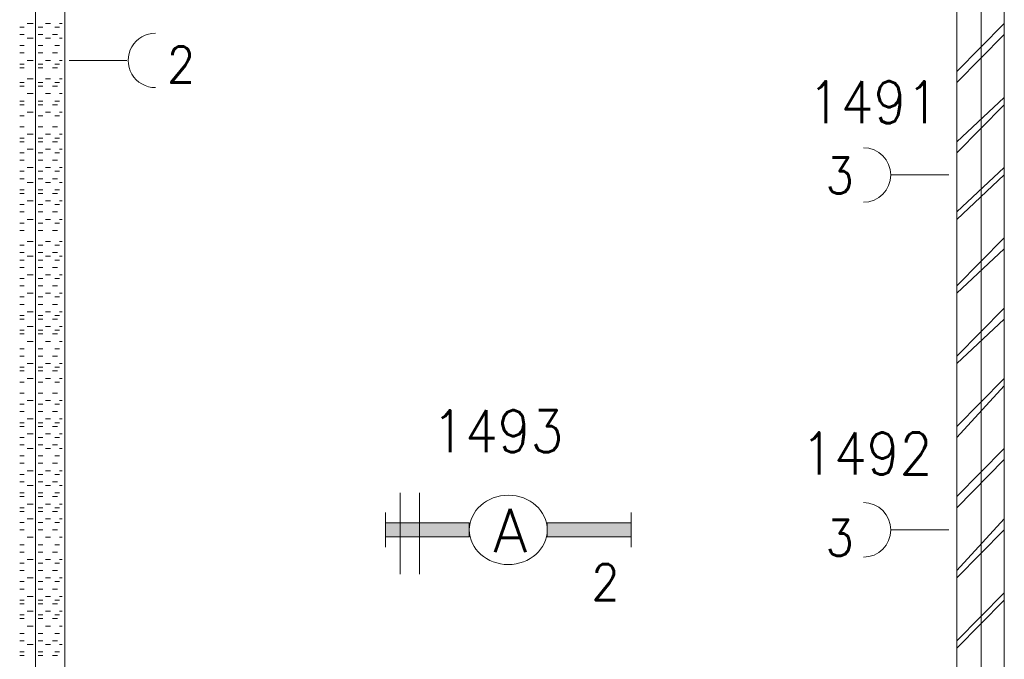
# Model space of a CAD drawing. Header units: metres. Extents: x -167 to -48, y -1901 to -1817.
# Tile 47 of 55: x -87.59 to -83.42, y -1847.4 to -1844.7. Entities that reach past the tile are written whole.
import ezdxf
from ezdxf.enums import TextEntityAlignment as Align

# ---------------------------------------------------------------- set-up
doc = ezdxf.new("R2010")
doc.units = ezdxf.units.M
doc.header["$MEASUREMENT"] = 0
doc.layers.add('Level 1', color=1, linetype='Continuous', lineweight=0)
doc.styles.add('Style-STANDARD', font='STANDARD.shx')

# ---------------------------------------------------------------- blocks, each defined once
blk = doc.blocks.new('1260')
at = {"layer": 'Level 1', "color": 1, "linetype": 'Continuous', "lineweight": 0}
for p, q in [((-630.0001, -100), (-630.0001, 100)), ((630.0001, -100), (630.0001, 100))]:
    blk.add_line(p, q, dxfattribs=at)
blk.add_circle((0, 0), 200, dxfattribs=at)
at = {"layer": 'Level 1', "color": 1, "linetype": 'Continuous', "lineweight": 0, "extrusion": (0, 0, -1)}
blk.add_solid([(200, 40), (630.0001, 40), (200, -40), (630.0001, -40)], dxfattribs=at)
at = {"layer": 'Level 1', "color": 1, "linetype": 'Continuous', "lineweight": 0}
blk.add_solid([(200, -40), (630.0001, -40), (200, 40), (630.0001, 40)], dxfattribs=at)
for points in [[(-200, 40), (-630.0001, 40), (-630.0001, -40), (-200, -40)], [(200, -40), (630.0001, -40), (630.0001, 40), (200, 40)]]:
    blk.add_3dface(points, dxfattribs=at)
at = {"layer": 'Level 1', "color": 1, "linetype": 'Continuous', "lineweight": 0, "style": 'Style-STANDARD'}
blk.add_text('A', height=250, dxfattribs=at).set_placement((-77.7681, -128.6793))

msp = doc.modelspace()

# ---------------------------------------------------------------- linework, layer by layer
at = {"layer": 'Level 1', "color": 11, "linetype": 'Continuous', "lineweight": 0}
for p, q in [((-87.521, -1838.6015), (-87.521, -1865.3047)), ((-83.521, -1838.6015), (-83.521, -1865.3516))]:
    msp.add_line(p, q, dxfattribs=at)
at = {"layer": 'Level 1', "color": 1, "linetype": 'Continuous', "lineweight": 0}
for p, q in [((-87.396, -1842.1171), (-87.396, -1849.4921)), ((-83.6245, -1842.1171), (-83.6245, -1849.4921)), ((-83.4233, -1842.1171), (-83.4233, -1849.4921)), ((-87.5874, -1844.7265), (-87.5678, -1844.7265)), ((-87.5561, -1844.7109), (-87.5307, -1844.7109)), ((-87.5092, -1844.7265), (-87.4897, -1844.7265)), ((-87.478, -1844.7109), (-87.4565, -1844.7109)), ((-87.4389, -1844.7265), (-87.4194, -1844.7265)), ((-87.4194, -1844.7109), (-87.4077, -1844.7109)), ((-83.4233, -1844.7109), (-83.6245, -1844.9141)), ((-87.5874, -1844.7578), (-87.5678, -1844.7578)), ((-87.5561, -1844.7734), (-87.5307, -1844.7734)), ((-87.5092, -1844.7578), (-87.4897, -1844.7578)), ((-87.478, -1844.7734), (-87.4565, -1844.7734)), ((-87.4487, -1844.7578), (-87.4272, -1844.7578)), ((-87.4194, -1844.7734), (-87.4077, -1844.7734)), ((-83.4233, -1844.7578), (-83.6245, -1844.9609)), ((-87.5874, -1844.8046), (-87.5678, -1844.8046)), ((-87.5092, -1844.8046), (-87.4897, -1844.8046)), ((-87.4389, -1844.8046), (-87.4194, -1844.8046)), ((-87.5874, -1844.836), (-87.5678, -1844.836)), ((-87.5092, -1844.836), (-87.4897, -1844.836)), ((-87.4487, -1844.836), (-87.4272, -1844.836)), ((-87.5874, -1844.8828), (-87.5678, -1844.8828)), ((-87.5874, -1844.8984), (-87.5678, -1844.8984)), ((-87.5561, -1844.8672), (-87.5307, -1844.8672)), ((-87.5092, -1844.8828), (-87.4897, -1844.8828)), ((-87.5092, -1844.8984), (-87.4897, -1844.8984)), ((-87.478, -1844.8672), (-87.4565, -1844.8672)), ((-87.4487, -1844.8984), (-87.4272, -1844.8984)), ((-87.4389, -1844.8828), (-87.4194, -1844.8828)), ((-87.4194, -1844.8672), (-87.4077, -1844.8672)), ((-87.3784, -1844.8672), (-87.1342, -1844.8672)), ((-87.5561, -1844.9453), (-87.5307, -1844.9453)), ((-87.478, -1844.9453), (-87.4565, -1844.9453)), ((-87.4194, -1844.9453), (-87.4077, -1844.9453)), ((-87.5874, -1844.9609), (-87.5678, -1844.9609)), ((-87.5874, -1844.9765), (-87.5678, -1844.9765)), ((-87.5092, -1844.9609), (-87.4897, -1844.9609)), ((-87.5092, -1844.9765), (-87.4897, -1844.9765)), ((-87.4487, -1844.9765), (-87.4272, -1844.9765)), ((-87.4389, -1844.9609), (-87.4194, -1844.9609)), ((-87.5561, -1845.0078), (-87.5307, -1845.0078)), ((-87.478, -1845.0078), (-87.4565, -1845.0078)), ((-87.4194, -1845.0078), (-87.4077, -1845.0078)), ((-83.4233, -1845.0234), (-83.6245, -1845.2109)), ((-87.5874, -1845.039), (-87.5678, -1845.039)), ((-87.5874, -1845.0546), (-87.5678, -1845.0546)), ((-87.5092, -1845.039), (-87.4897, -1845.039)), ((-87.5092, -1845.0546), (-87.4897, -1845.0546)), ((-87.4487, -1845.0546), (-87.4272, -1845.0546)), ((-87.4389, -1845.039), (-87.4194, -1845.039)), ((-83.4233, -1845.0546), (-83.6245, -1845.2577)), ((-87.5874, -1845.1016), (-87.5678, -1845.1016)), ((-87.5561, -1845.086), (-87.5307, -1845.086)), ((-87.5092, -1845.1016), (-87.4897, -1845.1016)), ((-87.478, -1845.086), (-87.4565, -1845.086)), ((-87.4389, -1845.1016), (-87.4194, -1845.1016)), ((-87.4194, -1845.086), (-87.4077, -1845.086)), ((-87.5874, -1845.1484), (-87.5678, -1845.1484)), ((-87.5092, -1845.1484), (-87.4897, -1845.1484)), ((-87.4487, -1845.1484), (-87.4272, -1845.1484)), ((-87.5874, -1845.1953), (-87.5678, -1845.1953)), ((-87.5561, -1845.1797), (-87.5307, -1845.1797)), ((-87.5092, -1845.1953), (-87.4897, -1845.1953)), ((-87.478, -1845.1797), (-87.4565, -1845.1797)), ((-87.4389, -1845.1953), (-87.4194, -1845.1953)), ((-87.4194, -1845.1797), (-87.4077, -1845.1797)), ((-87.5874, -1845.2109), (-87.5678, -1845.2109)), ((-87.5092, -1845.2109), (-87.4897, -1845.2109)), ((-87.4487, -1845.2109), (-87.4272, -1845.2109)), ((-87.5874, -1845.2577), (-87.5678, -1845.2577)), ((-87.5561, -1845.2421), (-87.5307, -1845.2421)), ((-87.5092, -1845.2577), (-87.4897, -1845.2577)), ((-87.478, -1845.2421), (-87.4565, -1845.2421)), ((-87.4389, -1845.2577), (-87.4194, -1845.2577)), ((-87.4194, -1845.2421), (-87.4077, -1845.2421)), ((-87.5874, -1845.2891), (-87.5678, -1845.2891)), ((-87.5561, -1845.3203), (-87.5307, -1845.3203)), ((-87.5092, -1845.2891), (-87.4897, -1845.2891)), ((-87.478, -1845.3203), (-87.4565, -1845.3203)), ((-87.4487, -1845.2891), (-87.4272, -1845.2891)), ((-87.4194, -1845.3203), (-87.4077, -1845.3203)), ((-83.4233, -1845.3203), (-83.6245, -1845.5078)), ((-87.5874, -1845.3359), (-87.5678, -1845.3359)), ((-87.5092, -1845.3359), (-87.4897, -1845.3359)), ((-87.4389, -1845.3359), (-87.4194, -1845.3359)), ((-83.6577, -1845.3516), (-83.8999, -1845.3516)), ((-83.4233, -1845.3516), (-83.6245, -1845.5391)), ((-87.5874, -1845.3672), (-87.5678, -1845.3672)), ((-87.5561, -1845.3828), (-87.5307, -1845.3828)), ((-87.5092, -1845.3672), (-87.4897, -1845.3672)), ((-87.478, -1845.3828), (-87.4565, -1845.3828)), ((-87.4487, -1845.3672), (-87.4272, -1845.3672)), ((-87.4194, -1845.3828), (-87.4077, -1845.3828)), ((-87.5874, -1845.414), (-87.5678, -1845.414)), ((-87.5874, -1845.4296), (-87.5678, -1845.4296)), ((-87.5092, -1845.414), (-87.4897, -1845.414)), ((-87.5092, -1845.4296), (-87.4897, -1845.4296)), ((-87.4487, -1845.4296), (-87.4272, -1845.4296)), ((-87.4389, -1845.414), (-87.4194, -1845.414)), ((-87.5874, -1845.4765), (-87.5678, -1845.4765)), ((-87.5561, -1845.4609), (-87.5307, -1845.4609)), ((-87.5092, -1845.4765), (-87.4897, -1845.4765)), ((-87.478, -1845.4609), (-87.4565, -1845.4609)), ((-87.4389, -1845.4765), (-87.4194, -1845.4765)), ((-87.4194, -1845.4609), (-87.4077, -1845.4609)), ((-87.5874, -1845.5078), (-87.5678, -1845.5078)), ((-87.5092, -1845.5078), (-87.4897, -1845.5078)), ((-87.4487, -1845.5078), (-87.4272, -1845.5078)), ((-87.5874, -1845.5547), (-87.5678, -1845.5547)), ((-87.5561, -1845.5391), (-87.5307, -1845.5391)), ((-87.5092, -1845.5547), (-87.4897, -1845.5547)), ((-87.478, -1845.5391), (-87.4565, -1845.5391)), ((-87.4389, -1845.5547), (-87.4194, -1845.5547)), ((-87.4194, -1845.5391), (-87.4077, -1845.5391)), ((-87.5874, -1845.5859), (-87.5678, -1845.5859)), ((-87.5092, -1845.5859), (-87.4897, -1845.5859)), ((-87.4487, -1845.5859), (-87.4272, -1845.5859)), ((-87.5874, -1845.6484), (-87.5678, -1845.6484)), ((-87.5561, -1845.6328), (-87.5307, -1845.6328)), ((-87.5092, -1845.6484), (-87.4897, -1845.6484)), ((-87.478, -1845.6328), (-87.4565, -1845.6328)), ((-87.4389, -1845.6484), (-87.4194, -1845.6484)), ((-87.4194, -1845.6328), (-87.4077, -1845.6328)), ((-83.4233, -1845.6172), (-83.6245, -1845.8203)), ((-87.5874, -1845.6796), (-87.5678, -1845.6796)), ((-87.5561, -1845.6952), (-87.5307, -1845.6952)), ((-87.5092, -1845.6796), (-87.4897, -1845.6796)), ((-87.478, -1845.6952), (-87.4565, -1845.6952)), ((-87.4487, -1845.6796), (-87.4272, -1845.6796)), ((-87.4194, -1845.6952), (-87.4077, -1845.6952)), ((-83.4233, -1845.664), (-83.6245, -1845.8515)), ((-87.5874, -1845.7109), (-87.5678, -1845.7109)), ((-87.5092, -1845.7109), (-87.4897, -1845.7109)), ((-87.4389, -1845.7109), (-87.4194, -1845.7109)), ((-87.5874, -1845.7422), (-87.5678, -1845.7422)), ((-87.5561, -1845.7734), (-87.5307, -1845.7734)), ((-87.5092, -1845.7422), (-87.4897, -1845.7422)), ((-87.478, -1845.7734), (-87.4565, -1845.7734)), ((-87.4487, -1845.7422), (-87.4272, -1845.7422)), ((-87.4194, -1845.7734), (-87.4077, -1845.7734)), ((-87.5874, -1845.7891), (-87.5678, -1845.7891)), ((-87.5874, -1845.8203), (-87.5678, -1845.8203)), ((-87.5092, -1845.7891), (-87.4897, -1845.7891)), ((-87.5092, -1845.8203), (-87.4897, -1845.8203)), ((-87.4487, -1845.8203), (-87.4272, -1845.8203)), ((-87.4389, -1845.7891), (-87.4194, -1845.7891)), ((-87.5561, -1845.8515), (-87.5307, -1845.8515)), ((-87.478, -1845.8515), (-87.4565, -1845.8515)), ((-87.4194, -1845.8515), (-87.4077, -1845.8515)), ((-87.5874, -1845.8671), (-87.5678, -1845.8671)), ((-87.5874, -1845.8984), (-87.5678, -1845.8984)), ((-87.5092, -1845.8671), (-87.4897, -1845.8671)), ((-87.5092, -1845.8984), (-87.4897, -1845.8984)), ((-87.4487, -1845.8984), (-87.4272, -1845.8984)), ((-87.4389, -1845.8671), (-87.4194, -1845.8671)), ((-87.5874, -1845.9452), (-87.5678, -1845.9452)), ((-87.5561, -1845.9296), (-87.5307, -1845.9296)), ((-87.5092, -1845.9452), (-87.4897, -1845.9452)), ((-87.478, -1845.9296), (-87.4565, -1845.9296)), ((-87.4389, -1845.9452), (-87.4194, -1845.9452)), ((-87.4194, -1845.9296), (-87.4077, -1845.9296)), ((-83.4233, -1845.914), (-83.6245, -1846.1171)), ((-87.5874, -1845.961), (-87.5678, -1845.961)), ((-87.5092, -1845.961), (-87.4897, -1845.961)), ((-87.4487, -1845.961), (-87.4272, -1845.961)), ((-83.4233, -1845.961), (-83.6245, -1846.1484)), ((-87.5874, -1846.0078), (-87.5678, -1846.0078)), ((-87.5874, -1846.0234), (-87.5678, -1846.0234)), ((-87.5561, -1845.9922), (-87.5307, -1845.9922)), ((-87.5092, -1846.0078), (-87.4897, -1846.0078)), ((-87.5092, -1846.0234), (-87.4897, -1846.0234)), ((-87.478, -1845.9922), (-87.4565, -1845.9922)), ((-87.4487, -1846.0234), (-87.4272, -1846.0234)), ((-87.4389, -1846.0078), (-87.4194, -1846.0078)), ((-87.4194, -1845.9922), (-87.4077, -1845.9922)), ((-87.5561, -1846.0547), (-87.5307, -1846.0547)), ((-87.478, -1846.0547), (-87.4565, -1846.0547)), ((-87.4194, -1846.0547), (-87.4077, -1846.0547)), ((-87.5874, -1846.0859), (-87.5678, -1846.0859)), ((-87.5092, -1846.0859), (-87.4897, -1846.0859)), ((-87.4389, -1846.0859), (-87.4194, -1846.0859)), ((-87.5874, -1846.1171), (-87.5678, -1846.1171)), ((-87.5561, -1846.1484), (-87.5307, -1846.1484)), ((-87.5092, -1846.1171), (-87.4897, -1846.1171)), ((-87.478, -1846.1484), (-87.4565, -1846.1484)), ((-87.4487, -1846.1171), (-87.4272, -1846.1171)), ((-87.4194, -1846.1484), (-87.4077, -1846.1484)), ((-87.5874, -1846.164), (-87.5678, -1846.164)), ((-87.5874, -1846.1797), (-87.5678, -1846.1797)), ((-87.5092, -1846.164), (-87.4897, -1846.164)), ((-87.5092, -1846.1797), (-87.4897, -1846.1797)), ((-87.4487, -1846.1797), (-87.4272, -1846.1797)), ((-87.4389, -1846.164), (-87.4194, -1846.164)), ((-87.5874, -1846.2266), (-87.5678, -1846.2266)), ((-87.5561, -1846.211), (-87.5307, -1846.211)), ((-87.5092, -1846.2266), (-87.4897, -1846.2266)), ((-87.478, -1846.211), (-87.4565, -1846.211)), ((-87.4389, -1846.2266), (-87.4194, -1846.2266)), ((-87.4194, -1846.211), (-87.4077, -1846.211)), ((-83.4233, -1846.211), (-83.6245, -1846.4141)), ((-87.5874, -1846.2734), (-87.5678, -1846.2734)), ((-87.5092, -1846.2734), (-87.4897, -1846.2734)), ((-87.4487, -1846.2734), (-87.4272, -1846.2734)), ((-83.4233, -1846.2422), (-83.6245, -1846.4609)), ((-87.5561, -1846.3046), (-87.5307, -1846.3046)), ((-87.478, -1846.3046), (-87.4565, -1846.3046)), ((-87.4194, -1846.3046), (-87.4077, -1846.3046)), ((-87.5874, -1846.3203), (-87.5678, -1846.3203)), ((-87.5874, -1846.3515), (-87.5678, -1846.3515)), ((-87.5092, -1846.3203), (-87.4897, -1846.3203)), ((-87.5092, -1846.3515), (-87.4897, -1846.3515)), ((-87.4487, -1846.3515), (-87.4272, -1846.3515)), ((-87.4389, -1846.3203), (-87.4194, -1846.3203)), ((-87.5874, -1846.3985), (-87.5678, -1846.3985)), ((-87.5561, -1846.3827), (-87.5307, -1846.3827)), ((-87.5092, -1846.3985), (-87.4897, -1846.3985)), ((-87.478, -1846.3827), (-87.4565, -1846.3827)), ((-87.4389, -1846.3985), (-87.4194, -1846.3985)), ((-87.4194, -1846.3827), (-87.4077, -1846.3827)), ((-87.5874, -1846.4141), (-87.5678, -1846.4141)), ((-87.5092, -1846.4141), (-87.4897, -1846.4141)), ((-87.4487, -1846.4141), (-87.4272, -1846.4141)), ((-87.5874, -1846.4609), (-87.5678, -1846.4609)), ((-87.5561, -1846.4453), (-87.5307, -1846.4453)), ((-87.5092, -1846.4609), (-87.4897, -1846.4609)), ((-87.478, -1846.4453), (-87.4565, -1846.4453)), ((-87.4389, -1846.4609), (-87.4194, -1846.4609)), ((-87.4194, -1846.4453), (-87.4077, -1846.4453)), ((-87.5874, -1846.4922), (-87.5678, -1846.4922)), ((-87.5561, -1846.5078), (-87.5307, -1846.5078)), ((-87.5092, -1846.4922), (-87.4897, -1846.4922)), ((-87.478, -1846.5078), (-87.4565, -1846.5078)), ((-87.4487, -1846.4922), (-87.4272, -1846.4922)), ((-87.4194, -1846.5078), (-87.4077, -1846.5078)), ((-83.4233, -1846.5078), (-83.6245, -1846.7109)), ((-87.5874, -1846.539), (-87.5678, -1846.539)), ((-87.5092, -1846.539), (-87.4897, -1846.539)), ((-87.4389, -1846.539), (-87.4194, -1846.539)), ((-83.4233, -1846.5546), (-83.6245, -1846.7578)), ((-87.5874, -1846.5702), (-87.5678, -1846.5702)), ((-87.5561, -1846.6015), (-87.5307, -1846.6015)), ((-87.5092, -1846.5702), (-87.4897, -1846.5702)), ((-87.478, -1846.6015), (-87.4565, -1846.6015)), ((-87.4487, -1846.5702), (-87.4272, -1846.5702)), ((-87.4194, -1846.6015), (-87.4077, -1846.6015)), ((-87.5874, -1846.6172), (-87.5678, -1846.6172)), ((-87.5874, -1846.6485), (-87.5678, -1846.6485)), ((-87.5092, -1846.6172), (-87.4897, -1846.6172)), ((-87.5092, -1846.6485), (-87.4897, -1846.6485)), ((-87.4487, -1846.6485), (-87.4272, -1846.6485)), ((-87.4389, -1846.6172), (-87.4194, -1846.6172)), ((-87.5561, -1846.6641), (-87.5307, -1846.6641)), ((-87.478, -1846.6641), (-87.4565, -1846.6641)), ((-87.4194, -1846.6641), (-87.4077, -1846.6641)), ((-87.5874, -1846.6953), (-87.5678, -1846.6953)), ((-87.5874, -1846.7109), (-87.5678, -1846.7109)), ((-87.5092, -1846.6953), (-87.4897, -1846.6953)), ((-87.5092, -1846.7109), (-87.4897, -1846.7109)), ((-87.4487, -1846.7109), (-87.4272, -1846.7109)), ((-87.4389, -1846.6953), (-87.4194, -1846.6953)), ((-85.978, -1846.6953), (-85.978, -1847.039)), ((-85.896, -1846.6953), (-85.896, -1847.039)), ((-87.5874, -1846.7578), (-87.5678, -1846.7578)), ((-87.5874, -1846.7734), (-87.5678, -1846.7734)), ((-87.5561, -1846.7422), (-87.5307, -1846.7422)), ((-87.5092, -1846.7578), (-87.4897, -1846.7578)), ((-87.5092, -1846.7734), (-87.4897, -1846.7734)), ((-87.478, -1846.7422), (-87.4565, -1846.7422)), ((-87.4487, -1846.7734), (-87.4272, -1846.7734)), ((-87.4389, -1846.7578), (-87.4194, -1846.7578)), ((-87.4194, -1846.7422), (-87.4077, -1846.7422)), ((-87.5561, -1846.8046), (-87.5307, -1846.8046)), ((-87.478, -1846.8046), (-87.4565, -1846.8046)), ((-87.4194, -1846.8046), (-87.4077, -1846.8046)), ((-83.4233, -1846.8046), (-83.6245, -1847.0234)), ((-87.5874, -1846.8202), (-87.5678, -1846.8202)), ((-87.5874, -1846.8516), (-87.5678, -1846.8516)), ((-87.5092, -1846.8202), (-87.4897, -1846.8202)), ((-87.5092, -1846.8516), (-87.4897, -1846.8516)), ((-87.4487, -1846.8516), (-87.4272, -1846.8516)), ((-87.4389, -1846.8202), (-87.4194, -1846.8202)), ((-83.6577, -1846.8516), (-83.8999, -1846.8516)), ((-83.4233, -1846.8516), (-83.6245, -1847.0546)), ((-87.5561, -1846.8828), (-87.5307, -1846.8828)), ((-87.478, -1846.8828), (-87.4565, -1846.8828)), ((-87.4194, -1846.8828), (-87.4077, -1846.8828)), ((-87.5874, -1846.9141), (-87.5678, -1846.9141)), ((-87.5092, -1846.9141), (-87.4897, -1846.9141)), ((-87.4389, -1846.9141), (-87.4194, -1846.9141)), ((-87.5874, -1846.9453), (-87.5678, -1846.9453)), ((-87.5561, -1846.9765), (-87.5307, -1846.9765)), ((-87.5092, -1846.9453), (-87.4897, -1846.9453)), ((-87.478, -1846.9765), (-87.4565, -1846.9765)), ((-87.4487, -1846.9453), (-87.4272, -1846.9453)), ((-87.4194, -1846.9765), (-87.4077, -1846.9765)), ((-87.5874, -1846.9921), (-87.5678, -1846.9921)), ((-87.5874, -1847.0234), (-87.5678, -1847.0234)), ((-87.5092, -1846.9921), (-87.4897, -1846.9921)), ((-87.5092, -1847.0234), (-87.4897, -1847.0234)), ((-87.4487, -1847.0234), (-87.4272, -1847.0234)), ((-87.4389, -1846.9921), (-87.4194, -1846.9921)), ((-87.5561, -1847.0546), (-87.5307, -1847.0546)), ((-87.478, -1847.0546), (-87.4565, -1847.0546)), ((-87.4194, -1847.0546), (-87.4077, -1847.0546)), ((-87.5874, -1847.0703), (-87.5678, -1847.0703)), ((-87.5874, -1847.1016), (-87.5678, -1847.1016)), ((-87.5092, -1847.0703), (-87.4897, -1847.0703)), ((-87.5092, -1847.1016), (-87.4897, -1847.1016)), ((-87.4487, -1847.1016), (-87.4272, -1847.1016)), ((-87.4389, -1847.0703), (-87.4194, -1847.0703)), ((-87.5874, -1847.1484), (-87.5678, -1847.1484)), ((-87.5561, -1847.1328), (-87.5307, -1847.1328)), ((-87.5092, -1847.1484), (-87.4897, -1847.1484)), ((-87.478, -1847.1328), (-87.4565, -1847.1328)), ((-87.4389, -1847.1484), (-87.4194, -1847.1484)), ((-87.4194, -1847.1328), (-87.4077, -1847.1328)), ((-83.4233, -1847.1172), (-83.6245, -1847.3203)), ((-83.4233, -1847.1484), (-83.6245, -1847.3516)), ((-87.5874, -1847.164), (-87.5678, -1847.164)), ((-87.5092, -1847.164), (-87.4897, -1847.164)), ((-87.4487, -1847.164), (-87.4272, -1847.164)), ((-87.5874, -1847.2109), (-87.5678, -1847.2109)), ((-87.5874, -1847.2265), (-87.5678, -1847.2265)), ((-87.5561, -1847.1953), (-87.5307, -1847.1953)), ((-87.5092, -1847.2109), (-87.4897, -1847.2109)), ((-87.5092, -1847.2265), (-87.4897, -1847.2265)), ((-87.478, -1847.1953), (-87.4565, -1847.1953)), ((-87.4487, -1847.2265), (-87.4272, -1847.2265)), ((-87.4389, -1847.2109), (-87.4194, -1847.2109)), ((-87.4194, -1847.1953), (-87.4077, -1847.1953)), ((-87.5561, -1847.2577), (-87.5307, -1847.2577)), ((-87.478, -1847.2577), (-87.4565, -1847.2577)), ((-87.4194, -1847.2577), (-87.4077, -1847.2577)), ((-87.5874, -1847.2891), (-87.5678, -1847.2891)), ((-87.5092, -1847.2891), (-87.4897, -1847.2891)), ((-87.4389, -1847.2891), (-87.4194, -1847.2891)), ((-87.5874, -1847.3203), (-87.5678, -1847.3203)), ((-87.5561, -1847.3359), (-87.5307, -1847.3359)), ((-87.5092, -1847.3203), (-87.4897, -1847.3203)), ((-87.478, -1847.3359), (-87.4565, -1847.3359)), ((-87.4487, -1847.3203), (-87.4272, -1847.3203)), ((-87.4194, -1847.3359), (-87.4077, -1847.3359)), ((-87.5874, -1847.3672), (-87.5678, -1847.3672)), ((-87.5874, -1847.3828), (-87.5678, -1847.3828)), ((-87.5092, -1847.3672), (-87.4897, -1847.3672)), ((-87.5092, -1847.3828), (-87.4897, -1847.3828)), ((-87.4487, -1847.3828), (-87.4272, -1847.3828)), ((-87.4389, -1847.3672), (-87.4194, -1847.3672))]:
    msp.add_line(p, q, dxfattribs=at)
for centre, start, end in [((-87.0132, -1844.8672), 90, 270.0001), ((-84.019, -1845.3516), 270.0001, 90), ((-84.019, -1846.8516), 270.0001, 90)]:
    msp.add_arc(centre, 0.1152, start, end, dxfattribs=at)

# ---------------------------------------------------------------- block references
at = {"layer": 'Level 1', "color": 1, "linetype": 'Continuous', "lineweight": 0, "xscale": 0.000824, "yscale": 0.000732}
msp.add_blockref('1260', (-85.521, -1846.8516), dxfattribs=at)

# ---------------------------------------------------------------- texts
at = {"layer": 'Level 1', "color": 1, "linetype": 'Continuous', "lineweight": 0, "style": 'Style-STANDARD'}
for s, height, p in [('2', 0.1523, (-86.9051, -1844.9609)), ('1491', 0.1777, (-83.9766, -1845.1328)), ('3', 0.1523, (-84.12, -1845.4296)), ('1493', 0.1777, (-85.5657, -1846.5234)), ('1492', 0.1777, (-84.0052, -1846.6172)), ('3', 0.1523, (-84.12, -1846.9609)), ('2', 0.1523, (-85.1102, -1847.1484))]:
    msp.add_text(s, height=height, dxfattribs=at).set_placement(p, align=Align.CENTER)

doc.saveas('drawing.dxf')
